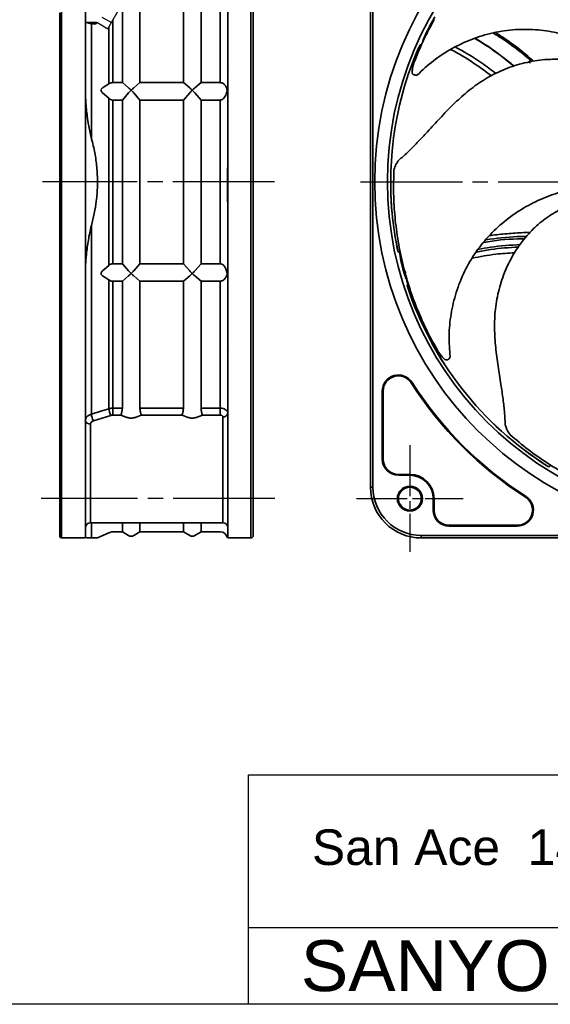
# Model space of a CAD drawing. Header units: millimetres. Extents: x 0 to 420, y 0 to 297.
# Tile 9 of 14: x 200 to 304, y 0 to 193. Entities that reach past the tile are written whole.
import ezdxf
from ezdxf.enums import TextEntityAlignment as Align

# ---------------------------------------------------------------- set-up
doc = ezdxf.new("R2010")
doc.units = ezdxf.units.MM
doc.linetypes.add('CENTER', pattern=[27, 20, -2, 3, -2])
doc.linetypes.add('HS', pattern=[0])
doc.styles.get("Standard").update_dxf_attribs({"font": 'arial.ttf'})

msp = doc.modelspace()

# ---------------------------------------------------------------- linework, layer by layer
at = {"color": 7, "linetype": 'Continuous', "lineweight": 35}
for p, q in [((220.2, 181.08), (220.2, 206.04)), ((223.66, 181.08), (223.66, 206.04)), ((232.2, 181.08), (232.2, 206.04)), ((235.66, 181.08), (235.66, 206.04)), ((239.43, 181.08), (239.43, 206.05)), ((240.93, 205.33), (240.93, 101.57)), ((245.43, 101.57), (245.43, 205.33)), ((245.93, 205.83), (245.93, 101.57)), ((268.95, 101.57), (268.95, 205.33)), ((269.45, 205.83), (269.45, 101.57)), ((207.93, 101.57), (207.93, 194.79)), ((208.23, 195.18), (208.23, 101.57)), ((212.93, 101.57), (212.93, 195.37)), ((213.29, 192.88), (215.15, 192.88)), ((214.12, 192.64), (214.12, 170.15)), ((214.12, 192.64), (214.2, 192.63)), ((217.54, 180.83), (217.54, 192.05)), ((218.35, 193.44), (218.35, 181.08)), ((281.46, 193.46), (280.59, 191.85)), ((278.67, 188.38), (278.74, 188.48)), ((278.74, 188.48), (279.01, 188.59)), ((240.93, 184.26), (240.87, 184.39)), ((277.5, 184.97), (277.22, 183.83)), ((300.03, 185.05), (300.24, 185.38)), ((300.24, 185.38), (300.5, 185.15)), ((277.21, 183.74), (277.18, 183.54)), ((217.54, 180.83), (216.31, 180.04)), ((220.2, 181.08), (218.35, 181.08)), ((220.2, 181.08), (221.43, 180.05)), ((221.43, 180.05), (221.43, 180.04)), ((222.42, 180.04), (222.43, 180.05)), ((222.43, 180.05), (223.66, 181.08)), ((232.2, 181.08), (223.66, 181.08)), ((232.2, 181.08), (233.43, 180.05)), ((233.43, 180.05), (233.43, 180.04)), ((234.42, 180.04), (234.43, 180.05)), ((234.43, 180.05), (235.66, 181.08)), ((239.43, 181.08), (235.66, 181.08)), ((216.31, 179.08), (217.54, 178)), ((221.43, 179.07), (220.2, 177.66)), ((221.43, 179.08), (221.43, 179.07)), ((222.43, 179.07), (222.42, 179.08)), ((223.66, 177.66), (222.43, 179.07)), ((233.43, 179.07), (232.2, 177.66)), ((233.43, 179.08), (233.43, 179.07)), ((234.43, 179.07), (234.42, 179.08)), ((235.66, 177.66), (234.43, 179.07)), ((217.54, 145.14), (217.54, 178)), ((218.35, 177.66), (218.35, 145.48)), ((218.35, 177.66), (220.2, 177.66)), ((220.2, 145.48), (220.2, 177.66)), ((223.66, 145.48), (223.66, 177.66)), ((223.66, 177.66), (232.2, 177.66)), ((232.2, 145.48), (232.2, 177.66)), ((235.66, 145.48), (235.66, 177.66)), ((235.66, 177.66), (239.43, 177.66)), ((239.43, 145.48), (239.43, 177.66)), ((272.96, 163.66), (273.2, 167.66)), ((274.51, 165.82), (274.41, 165.72)), ((272.96, 159.48), (272.96, 163.66)), ((273.58, 163.98), (273.56, 163.87)), ((273.05, 157.5), (272.98, 159.47)), ((214.12, 152.99), (214.12, 115.91)), ((220.2, 145.48), (218.35, 145.48)), ((220.2, 145.48), (221.43, 144.07)), ((222.43, 144.07), (223.66, 145.48)), ((232.2, 145.48), (223.66, 145.48)), ((232.2, 145.48), (233.43, 144.07)), ((234.43, 144.07), (235.66, 145.48)), ((239.43, 145.48), (235.66, 145.48)), ((217.54, 145.14), (216.31, 144.06)), ((221.43, 144.07), (221.43, 144.06)), ((222.42, 144.06), (222.43, 144.07)), ((233.43, 144.07), (233.43, 144.06)), ((234.42, 144.06), (234.43, 144.07)), ((216.31, 143.1), (217.54, 142.31)), ((217.54, 116.98), (217.54, 142.31)), ((218.35, 142.06), (220.2, 142.06)), ((218.35, 142.06), (218.35, 117.09)), ((221.43, 143.09), (220.2, 142.06)), ((220.2, 117.1), (220.2, 142.06)), ((221.43, 143.1), (221.43, 143.09)), ((222.43, 143.09), (222.42, 143.1)), ((223.66, 142.06), (222.43, 143.09)), ((223.66, 142.06), (232.2, 142.06)), ((223.66, 117.1), (223.66, 142.06)), ((233.43, 143.09), (232.2, 142.06)), ((232.2, 117.1), (232.2, 142.06)), ((233.43, 143.1), (233.43, 143.09)), ((234.43, 143.09), (234.42, 143.1)), ((235.66, 142.06), (234.43, 143.09)), ((235.66, 142.06), (239.43, 142.06)), ((235.66, 117.1), (235.66, 142.06)), ((239.43, 117.09), (239.43, 142.06)), ((278.17, 136.51), (278.89, 134.82)), ((240.91, 128.1), (240.87, 128.21)), ((240.87, 128.21), (240.92, 128.15)), ((282.34, 128.12), (283.06, 127.19)), ((283.12, 127.12), (283.26, 126.98)), ((271.28, 107.07), (271.28, 120.44)), ((271.28, 120.44), (271.45, 120.44)), ((271.45, 120.44), (271.45, 107.07)), ((218.35, 117.09), (220.2, 117.09)), ((218.35, 115.74), (218.35, 117.09)), ((220.2, 117.09), (220.2, 117.1)), ((223.66, 117.1), (223.66, 117.09)), ((223.66, 117.09), (232.2, 117.09)), ((232.2, 117.09), (232.2, 117.1)), ((235.66, 117.1), (235.66, 117.09)), ((235.66, 117.09), (239.43, 117.09)), ((239.43, 115.74), (239.43, 117.09)), ((217.95, 115.68), (214.52, 114.61)), ((219.93, 115.74), (218.35, 115.74)), ((220.93, 115.33), (219.93, 115.74)), ((223.93, 115.74), (222.93, 115.33)), ((231.93, 115.74), (223.93, 115.74)), ((232.93, 115.33), (231.93, 115.74)), ((235.93, 115.74), (234.93, 115.33)), ((239.43, 115.74), (235.93, 115.74)), ((239.93, 102.68), (239.93, 115.39)), ((213.93, 113.96), (213.93, 102.68)), ((295.45, 113.84), (295.47, 113.7)), ((296.31, 111.97), (296.39, 111.88)), ((271.28, 107.07), (271.45, 107.07)), ((213.93, 102.68), (213.93, 94.57)), ((239.93, 94.57), (239.93, 102.68)), ((274.45, 103.9), (274.45, 104.07)), ((274.45, 104.07), (276.7, 104.07)), ((276.7, 103.9), (274.45, 103.9)), ((276.7, 103.9), (276.7, 104.07)), ((207.93, 91.87), (207.93, 101.57)), ((208.23, 101.57), (208.23, 91.57)), ((212.93, 101.57), (212.93, 91.57)), ((240.93, 91.57), (240.93, 101.57)), ((245.43, 91.57), (245.43, 101.57)), ((245.93, 101.57), (245.93, 92.07)), ((268.95, 101.57), (269.45, 101.57)), ((281.28, 97.07), (281.28, 99.32)), ((281.28, 99.32), (281.45, 99.32)), ((281.45, 99.32), (281.45, 97.07)), ((281.45, 97.07), (281.28, 97.07)), ((213.93, 94.57), (239.93, 94.57)), ((214.12, 94.57), (214.12, 91.62)), ((220.2, 92.77), (220.2, 94.57)), ((223.66, 92.77), (223.66, 94.57)), ((232.2, 92.77), (232.2, 94.57)), ((235.66, 92.77), (235.66, 94.57)), ((284.45, 94.07), (284.45, 93.9)), ((284.45, 94.07), (297.81, 94.07)), ((297.81, 93.9), (284.45, 93.9)), ((297.81, 94.07), (297.81, 93.9)), ((212.93, 91.57), (208.23, 91.57)), ((215.31, 91.62), (217.54, 92.6)), ((218.35, 92.77), (220.2, 92.77)), ((220.2, 92.77), (221.43, 92.06)), ((222.43, 92.06), (223.66, 92.77)), ((223.66, 92.77), (232.2, 92.77)), ((232.2, 92.77), (233.43, 92.06)), ((234.43, 92.06), (235.66, 92.77)), ((235.66, 92.77), (239.43, 92.77)), ((245.43, 91.57), (240.93, 91.57)), ((278.95, 92.07), (398.95, 92.07)), ((278.95, 91.57), (278.95, 92.07)), ((398.95, 91.57), (278.95, 91.57))]:
    msp.add_line(p, q, dxfattribs=at)
at = {"color": 7}
for p, q in [((217.33, 191.68), (220.17, 196.59)), ((216.2, 193.97), (218.04, 192.9)), ((213.7, 192.91), (214.83, 192.91)), ((215.49, 192.74), (217.33, 191.68))]:
    msp.add_line(p, q, dxfattribs=at)
at = {"color": 7, "linetype": 'CENTER'}
for p, q in [((250.13, 161.57), (204.53, 161.57)), ((267.03, 161.57), (410.86, 161.57)), ((250.19, 99.32), (204.23, 99.32))]:
    msp.add_line(p, q, dxfattribs=at)
at = {"color": 7, "linetype": 'CENTER', "ltscale": 0.5}
for p, q in [((276.7, 109.82), (276.7, 88.82)), ((266.2, 99.32), (287.2, 99.32))]:
    msp.add_line(p, q, dxfattribs=at)
at = {"color": 7, "linetype": 'HS'}
for p, q in [((245, 45), (420, 45)), ((245, 0), (245, 45)), ((245, 15), (420, 15)), ((0, 0), (420, 0))]:
    msp.add_line(p, q, dxfattribs=at)
at = {"color": 7, "linetype": 'Continuous', "lineweight": 35, "flags": 128}
for points in [[(279.2, 189.18), (279.3, 189.35), (279.42, 189.48)], [(275.12, 145.29), (275.13, 145.29), (275.16, 145.3), (275.21, 145.31), (275.27, 145.33), (275.34, 145.35), (275.34, 145.35)], [(275.41, 144.19), (275.42, 144.19), (275.45, 144.2), (275.5, 144.21), (275.56, 144.23), (275.63, 144.25), (275.64, 144.25)], [(276.98, 122.05), (276.99, 122.06), (277, 122.07), (277.02, 122.08), (277.04, 122.09), (277.06, 122.1), (277.08, 122.11), (277.1, 122.13), (277.12, 122.14)], [(214.12, 115.91), (215.95, 116.48), (217.54, 116.98)], [(299.43, 99.6), (299.44, 99.61), (299.44, 99.63), (299.46, 99.64), (299.47, 99.66), (299.48, 99.68), (299.49, 99.7), (299.51, 99.72), (299.52, 99.75)]]:
    msp.add_lwpolyline(points, dxfattribs=at)
at = {"color": 7, "linetype": 'Continuous', "lineweight": 35}
for centre, radius in [((338.95, 161.57), 69.16), ((338.95, 161.57), 66.66), ((276.7, 99.32), 2.45), ((276.7, 99.32), 2.25)]:
    msp.add_circle(centre, radius, dxfattribs=at)
at = {"color": 7}
msp.add_arc((214.83, 191.59), 1.32, 60, 90, dxfattribs=at)
at = {"color": 7, "linetype": 'Continuous', "lineweight": 35}
for centre, radius, start, end in [((280.08, 190.23), 0.405, 105.5714, 148.8581), ((338.95, 161.57), 66.02, 156.6861, 174.7111), ((338.95, 161.57), 66.03, 156.6895, 174.7111), ((338.95, 161.57), 66.02, 185.2889, 191.9853), ((338.95, 161.57), 66.03, 185.2889, 191.9816), ((338.88, 161.55), 65.7, 192.2022, 192.8209), ((275.36, 146.34), 0.468, 194.9919, 253.8824), ((338.93, 161.57), 65.86, 194.309, 195.3007), ((276.13, 143.42), 0.476, 108.621, 192.2362), ((338.98, 161.58), 65.8, 197.0483, 197.73), ((338.95, 161.57), 66.02, 197.9921, 237.9872), ((338.95, 161.57), 66.03, 197.9952, 237.9816), ((274.45, 120.44), 3.17, 32.5271, 180), ((274.45, 120.44), 3, 32.5272, 179.9999), ((338.95, 161.57), 73.5, 212.5271, 237.4729), ((338.95, 161.57), 73.33, 212.5271, 237.4729), ((220.53, 117.19), 3, 184.128, 210.3256), ((213.8, 114.85), 0.893, 191.422, 278.0493), ((217.11, 116.13), 3, 184.0984, 210.325), ((240.05, 116.27), 0.893, 261.9507, 348.5783), ((274.45, 107.07), 3.17, 180, 270), ((274.45, 107.07), 3, 180.0001, 270), ((276.7, 99.32), 4.75, 360, 90), ((276.7, 99.32), 4.58, 0, 90), ((278.95, 101.57), 10, 180, 270), ((278.95, 101.57), 9.5, 180, 270), ((297.81, 97.07), 3.17, 270, 57.4729), ((297.81, 97.07), 3, 270, 57.4729), ((284.45, 97.07), 3.17, 180.0001, 269.9999), ((284.45, 97.07), 3, 179.9999, 270.0001), ((213.93, 93.57), 1, 90, 180), ((239.93, 93.57), 1, 0, 90), ((208.23, 91.87), 0.3, 180, 270), ((218.35, 90.77), 2, 90, 113.7495), ((221.93, 92.92), 1, 240, 300), ((233.93, 92.92), 1, 240, 300), ((239.43, 91.27), 1.5, 13.5087, 90), ((245.43, 92.07), 0.5, 270, 0)]:
    msp.add_arc(centre, radius, start, end, dxfattribs=at)
for points, knots in [([(341.98, 188.83), (341.83, 190.02), (341.55, 192.4), (340.66, 195.87), (339.33, 199.16), (337.38, 202.34), (334.83, 205.27), (331.74, 207.86), (328.35, 209.96), (324.76, 211.51), (321.05, 212.51), (317.34, 213.1), (313.66, 213.43), (310.24, 213.65), (307.14, 213.89), (304.5, 214.18), (302.85, 214.47), (302.09, 214.6)], [0, 0, 0, 0, 0.067763, 0.135112, 0.2019, 0.267894, 0.344499, 0.420503, 0.495249, 0.569057, 0.640867, 0.711582, 0.781345, 0.849529, 0.905353, 0.956565, 1, 1, 1, 1]), ([(279.73, 190.44), (279.86, 190.71), (280.14, 191.29), (280.58, 192.17), (281.06, 193.09), (281.41, 193.7), (281.58, 194.01)], [0, 0, 0, 0, 0.227342, 0.478331, 0.733529, 1, 1, 1, 1]), ([(213.18, 192.91), (213.23, 192.88), (213.44, 192.79), (213.75, 192.7), (214.04, 192.65), (214.12, 192.64)], [0.3131894, 0.3131894, 0.3131894, 0.3131894, 0.4886615, 0.8529642, 1, 1, 1, 1]), ([(215.2, 192.86), (215.2, 192.84), (215.19, 192.8), (215.14, 192.73), (215, 192.65), (214.69, 192.58), (214.4, 192.61), (214.2, 192.63)], [0.0128417, 0.0128417, 0.0128417, 0.0128417, 0.0582878, 0.1309265, 0.2510204, 0.5016242, 1, 1, 1, 1]), ([(277.5, 184.97), (278.06, 186.36), (278.99, 188.69), (280.13, 190.94), (280.59, 191.85)], [0, 0, 0, 0, 0.594494, 1, 1, 1, 1]), ([(278.18, 182.6), (279.2, 183.56), (281.27, 185.48), (284.87, 187.81), (288.81, 189.68), (293.05, 190.97), (297.46, 191.61), (301.85, 191.54), (306.09, 190.85), (310.11, 189.63), (313.93, 187.86), (317.49, 185.62), (319.55, 183.72), (320.58, 182.77)], [0, 0, 0, 0, 0.089078, 0.179463, 0.272125, 0.365997, 0.460419, 0.554974, 0.643853, 0.733061, 0.821942, 0.91115, 1, 1, 1, 1]), ([(279.2, 189.18), (279.22, 189.23), (279.27, 189.43), (279.46, 189.84), (279.63, 190.21), (279.73, 190.44)], [0, 0, 0, 0, 0.108964, 0.45469, 1, 1, 1, 1]), ([(297.14, 184.3), (296.24, 185.03), (293.89, 186.93), (291.28, 188.72), (289.54, 189.69), (289.42, 189.75)], [0, 0, 0, 0, 0.367735, 0.95804, 1, 1, 1, 1]), ([(289.5, 189.77), (289.59, 189.73), (291.32, 188.77), (293.92, 186.97), (296.29, 185.06), (297.21, 184.32)], [0, 0, 0, 0, 0.032251, 0.627804, 1, 1, 1, 1]), ([(300.67, 185.18), (300.37, 185.46), (298.66, 186.99), (296.14, 188.92), (293.8, 190.39), (293.05, 190.85)], [0, 0, 0, 0, 0.129163, 0.722659, 1, 1, 1, 1]), ([(293.5, 190.92), (294.15, 190.51), (296.41, 189.1), (298.9, 187.16), (300.68, 185.58), (301.04, 185.26)], [0, 0, 0, 0, 0.244696, 0.844884, 1, 1, 1, 1]), ([(278.31, 187.7), (278.31, 187.7), (278.33, 187.73), (278.38, 187.83), (278.49, 188.06), (278.6, 188.26), (278.67, 188.38)], [0, 0, 0, 0, 0.007366, 0.114045, 0.462595, 1, 1, 1, 1]), ([(285.48, 188.17), (286.17, 187.79), (287.99, 186.8), (290.72, 185.04), (292.69, 183.58), (293.64, 182.88)], [0, 0, 0, 0, 0.24392, 0.636875, 1, 1, 1, 1]), ([(292.75, 182.41), (291.55, 183.28), (289, 185.13), (286.27, 186.82), (284.75, 187.58), (284.71, 187.59)], [0, 0, 0, 0, 0.465947, 0.98699, 1, 1, 1, 1]), ([(319.53, 180.93), (318.5, 181.56), (316.47, 182.82), (313.2, 184.29), (309.8, 185.31), (306.1, 185.76), (302.22, 185.6), (298.26, 184.8), (294.51, 183.45), (291.05, 181.61), (287.96, 179.33), (285.19, 176.8), (282.64, 174.13), (280.33, 171.59), (278.21, 169.33), (276.34, 167.43), (275.08, 166.33), (274.51, 165.82)], [0, 0, 0, 0, 0.067763, 0.135112, 0.2019, 0.267894, 0.344499, 0.420503, 0.495249, 0.569057, 0.640867, 0.711582, 0.781345, 0.849529, 0.905353, 0.956565, 1, 1, 1, 1]), ([(300.24, 185.38), (300.24, 185.38), (300.26, 185.31), (300.29, 185.15), (300.29, 184.98), (300.3, 184.89)], [0, 0, 0, 0, 0.008478, 0.42907, 1, 1, 1, 1]), ([(277.16, 183.1), (277.16, 183.22), (277.17, 183.46), (277.2, 183.7), (277.22, 183.83)], [0, 0, 0, 0, 0.461898, 1, 1, 1, 1]), ([(277.16, 183.1), (277.16, 183.05), (277.16, 182.95), (277.23, 182.82), (277.32, 182.7), (277.41, 182.65), (277.46, 182.63)], [0, 0, 0, 0, 0.249728, 0.497192, 0.737645, 1, 1, 1, 1]), ([(278.18, 182.6), (278.1, 182.58), (277.9, 182.53), (277.65, 182.55), (277.5, 182.61), (277.46, 182.63)], [0, 0, 0, 0, 0.340276, 0.824132, 1, 1, 1, 1]), ([(278.14, 182.59), (278.14, 182.59), (278.15, 182.59), (278.15, 182.59), (278.16, 182.59), (278.16, 182.59), (278.16, 182.6), (278.17, 182.6), (278.17, 182.6), (278.18, 182.6), (278.18, 182.6)], [0, 0, 0, 0, 0.345295, 0.430074, 0.475411, 0.523221, 0.617442, 0.688822, 0.889883, 1, 1, 1, 1]), ([(216.31, 179.08), (216.25, 179.13), (216.14, 179.23), (216.04, 179.4), (216, 179.56), (216.01, 179.71), (216.1, 179.88), (216.21, 179.98), (216.29, 180.03), (216.31, 180.04)], [0, 0, 0, 0, 0.197285, 0.35709, 0.474675, 0.592649, 0.731074, 0.946604, 1, 1, 1, 1]), ([(218.35, 181.08), (218.21, 181.07), (217.94, 181.04), (217.69, 180.92), (217.57, 180.85), (217.54, 180.83)], [0, 0, 0, 0, 0.450278, 0.896561, 1, 1, 1, 1]), ([(221.93, 179.59), (221.93, 179.6), (221.76, 179.76), (221.59, 179.9), (221.43, 180.04)], [0, 0, 0, 0, 0.008877, 1, 1, 1, 1]), ([(222.42, 180.04), (222.29, 179.92), (222.12, 179.78), (221.95, 179.62), (221.93, 179.6), (221.93, 179.59)], [0, 0, 0, 0, 0.846346, 0.991143, 1, 1, 1, 1]), ([(233.93, 179.59), (233.93, 179.6), (233.76, 179.76), (233.59, 179.9), (233.43, 180.04)], [0, 0, 0, 0, 0.0088771, 1, 1, 1, 1]), ([(234.42, 180.04), (234.29, 179.92), (234.12, 179.78), (233.95, 179.62), (233.93, 179.6), (233.93, 179.59)], [0, 0, 0, 0, 0.846346, 0.991144, 1, 1, 1, 1]), ([(240.7, 180.04), (240.65, 180.15), (240.55, 180.37), (240.33, 180.66), (240.06, 180.89), (239.76, 181.05), (239.53, 181.07), (239.43, 181.08)], [0, 0, 0, 0, 0.234801, 0.474253, 0.663097, 0.853574, 1, 1, 1, 1]), ([(240.7, 180.04), (240.73, 179.97), (240.77, 179.82), (240.78, 179.53), (240.76, 179.27), (240.72, 179.13), (240.7, 179.08)], [0, 0, 0, 0, 0.283039, 0.566165, 0.852241, 1, 1, 1, 1]), ([(214.12, 170.15), (213.97, 170.8), (213.66, 172.1), (213.31, 174.38), (213, 176.97), (212.95, 178.9), (212.93, 179.87)], [0, 0, 0, 0, 0.203991, 0.408948, 0.703832, 1, 1, 1, 1]), ([(221.43, 179.08), (221.5, 179.15), (221.63, 179.3), (221.8, 179.47), (221.9, 179.57), (221.93, 179.59), (221.93, 179.59)], [0, 0, 0, 0, 0.4174412, 0.8469568, 0.9911662, 1, 1, 1, 1]), ([(221.93, 179.59), (221.93, 179.59), (222.01, 179.51), (222.18, 179.34), (222.34, 179.17), (222.42, 179.08)], [0, 0, 0, 0, 0.008838, 0.495568, 1, 1, 1, 1]), ([(233.43, 179.08), (233.5, 179.15), (233.63, 179.3), (233.8, 179.47), (233.9, 179.57), (233.93, 179.59), (233.93, 179.59)], [0, 0, 0, 0, 0.417442, 0.846958, 0.991166, 1, 1, 1, 1]), ([(233.93, 179.59), (233.93, 179.59), (234.01, 179.51), (234.18, 179.34), (234.34, 179.17), (234.42, 179.08)], [0, 0, 0, 0, 0.008837, 0.495568, 1, 1, 1, 1]), ([(239.43, 177.66), (239.51, 177.67), (239.71, 177.69), (240.02, 177.88), (240.31, 178.21), (240.55, 178.63), (240.65, 178.93), (240.7, 179.08)], [0, 0, 0, 0, 0.125638, 0.281302, 0.527665, 0.760942, 1, 1, 1, 1]), ([(217.54, 178), (217.65, 177.92), (217.87, 177.75), (218.16, 177.66), (218.33, 177.66), (218.35, 177.66)], [0, 0, 0, 0, 0.459416, 0.923637, 1, 1, 1, 1]), ([(214.12, 170.15), (214.19, 169.89), (214.51, 168.71), (214.95, 166.58), (215.29, 163.69), (215.35, 160.76), (215.1, 157.14), (214.5, 154.58), (214.12, 152.99)], [0, 0, 0, 0, 0.04607, 0.211112, 0.376132, 0.546897, 0.717667, 1, 1, 1, 1]), ([(240.93, 154.56), (240.9, 156.9), (240.87, 160.23), (240.9, 164.9), (240.92, 167.24), (240.93, 168.58)], [0, 0, 0, 0, 0.4999999, 0.714093, 1, 1, 1, 1]), ([(274.41, 165.72), (274.25, 165.47), (273.91, 164.96), (273.68, 164.35), (273.59, 164.01), (273.58, 163.98)], [0, 0, 0, 0, 0.458775, 0.955198, 1, 1, 1, 1]), ([(274.12, 165.25), (274.17, 165.34), (274.23, 165.44), (274.3, 165.53), (274.3, 165.54)], [0, 0, 0, 0, 0.900883, 1, 1, 1, 1]), ([(273.56, 163.87), (273.52, 162.33), (273.44, 159.25), (273.73, 154.57), (274.35, 149.86), (275.34, 145.09), (276.47, 141.15), (277.47, 138.29), (277.97, 137.01), (278.17, 136.51)], [0, 0, 0, 0, 0.165012, 0.330608, 0.502264, 0.674867, 0.85206, 0.941838, 1, 1, 1, 1]), ([(273.2, 155.48), (273.19, 155.65), (273.14, 156.15), (273.08, 156.98), (273.02, 157.98), (272.98, 158.81), (272.96, 159.31), (272.96, 159.48)], [0, 0, 0, 0, 0.124923, 0.37481, 0.624808, 0.874918, 1, 1, 1, 1]), ([(284.62, 127.17), (284.51, 128.57), (284.29, 131.38), (284.72, 135.65), (285.71, 139.9), (287.35, 144.02), (289.6, 147.87), (292.38, 151.25), (295.56, 154.14), (299.03, 156.52), (302.79, 158.4), (306.77, 159.79), (309.54, 160.21), (310.92, 160.42)], [0, 0, 0, 0, 0.089078, 0.179462, 0.272125, 0.365997, 0.460419, 0.554974, 0.643853, 0.733061, 0.821942, 0.91115, 1, 1, 1, 1]), ([(273.21, 155.48), (273.15, 156.11), (273.08, 156.78), (273.05, 157.46), (273.05, 157.5)], [0, 0, 0, 0, 0.936113, 1, 1, 1, 1]), ([(311.7, 158.46), (310.57, 158.05), (308.32, 157.24), (305.13, 155.61), (302.21, 153.58), (299.55, 150.97), (297.26, 147.84), (295.42, 144.24), (294.13, 140.47), (293.42, 136.62), (293.27, 132.79), (293.52, 129.03), (294.02, 125.37), (294.57, 121.99), (295.02, 118.92), (295.33, 116.28), (295.41, 114.6), (295.45, 113.84)], [0, 0, 0, 0, 0.067763, 0.135112, 0.2019, 0.267894, 0.344499, 0.420503, 0.495249, 0.569057, 0.640867, 0.711582, 0.781345, 0.849529, 0.905353, 0.956565, 1, 1, 1, 1]), ([(212.93, 143.27), (212.94, 143.93), (212.96, 145.27), (213.16, 147.56), (213.44, 149.67), (213.77, 151.57), (214.01, 152.52), (214.12, 152.99)], [0, 0, 0, 0, 0.203817, 0.408192, 0.70331, 0.851495, 1, 1, 1, 1]), ([(300.35, 151.63), (300.31, 151.63), (299.2, 151.63), (297, 151.49), (294.35, 151.28), (292.79, 151.05), (292.31, 150.98)], [0, 0, 0, 0, 0.012889, 0.414547, 0.818667, 1, 1, 1, 1]), ([(290.1, 148.28), (290.9, 148.44), (293.65, 148.96), (296.45, 149.12), (298.43, 149.24)], [0, 0, 0, 0, 0.292721, 1, 1, 1, 1]), ([(299.26, 150.37), (298.79, 150.37), (296.1, 150.35), (293.41, 150.08), (291.23, 149.66), (291.23, 149.66)], [0, 0, 0, 0, 0.174945, 0.999616, 1, 1, 1, 1]), ([(291.65, 150.18), (293.69, 150.47), (296.33, 150.84), (299, 150.84), (299.6, 150.84)], [0, 0, 0, 0, 0.77296, 1, 1, 1, 1]), ([(274.36, 147.86), (274.36, 147.86), (274.46, 147.8), (274.57, 147.73), (274.67, 147.67)], [0, 0, 0, 0, 0.01019, 1, 1, 1, 1]), ([(288.98, 146.58), (290.51, 146.88), (293.26, 147.4), (296.04, 147.56), (297.28, 147.63)], [0, 0, 0, 0, 0.557936, 1, 1, 1, 1]), ([(298.07, 148.76), (296.23, 148.65), (293.41, 148.48), (290.64, 147.94), (289.67, 147.76)], [0, 0, 0, 0, 0.651948, 1, 1, 1, 1]), ([(218.35, 145.48), (218.21, 145.46), (217.94, 145.43), (217.69, 145.26), (217.57, 145.16), (217.54, 145.14)], [0, 0, 0, 0, 0.450279, 0.896562, 1, 1, 1, 1]), ([(240.7, 144.06), (240.65, 144.21), (240.55, 144.51), (240.33, 144.9), (240.06, 145.22), (239.76, 145.44), (239.53, 145.47), (239.43, 145.48)], [0, 0, 0, 0, 0.234812, 0.474276, 0.663116, 0.853588, 1, 1, 1, 1]), ([(274.91, 146.22), (274.89, 146.36), (274.85, 146.58), (274.82, 146.83), (274.82, 146.95), (274.82, 146.98)], [0, 0, 0, 0, 0.546271, 0.89511, 1, 1, 1, 1]), ([(274.82, 146.98), (274.84, 146.92), (274.87, 146.82), (274.97, 146.7), (275.05, 146.66), (275.08, 146.65)], [0, 0, 0, 0, 0.3936886, 0.7874113, 1, 1, 1, 1]), ([(275.12, 145.29), (275.1, 145.35), (275.06, 145.52), (275, 145.78), (274.94, 146.02), (274.92, 146.16), (274.91, 146.22)], [0, 0, 0, 0, 0.209497, 0.54496, 0.817895, 1, 1, 1, 1]), ([(216.31, 143.1), (216.25, 143.14), (216.14, 143.21), (216.04, 143.36), (216, 143.51), (216.01, 143.67), (216.1, 143.85), (216.21, 143.97), (216.29, 144.05), (216.31, 144.06)], [0, 0, 0, 0, 0.197244, 0.357055, 0.474646, 0.592622, 0.731039, 0.946543, 1, 1, 1, 1]), ([(221.93, 143.54), (221.93, 143.55), (221.84, 143.63), (221.67, 143.8), (221.51, 143.97), (221.43, 144.06)], [0, 0, 0, 0, 0.008839, 0.495568, 1, 1, 1, 1]), ([(221.43, 143.1), (221.57, 143.21), (221.73, 143.35), (221.9, 143.52), (221.93, 143.54), (221.93, 143.54)], [0, 0, 0, 0, 0.846345, 0.991142, 1, 1, 1, 1]), ([(222.42, 144.06), (222.36, 143.99), (222.22, 143.84), (222.05, 143.67), (221.95, 143.57), (221.93, 143.55), (221.93, 143.54)], [0, 0, 0, 0, 0.417442, 0.846958, 0.991167, 1, 1, 1, 1]), ([(221.93, 143.54), (221.93, 143.54), (222.1, 143.38), (222.26, 143.24), (222.42, 143.1)], [0, 0, 0, 0, 0.008876, 1, 1, 1, 1]), ([(233.93, 143.54), (233.93, 143.55), (233.84, 143.63), (233.67, 143.8), (233.51, 143.97), (233.43, 144.06)], [0, 0, 0, 0, 0.008839, 0.495568, 1, 1, 1, 1]), ([(233.43, 143.1), (233.57, 143.21), (233.73, 143.35), (233.9, 143.52), (233.93, 143.54), (233.93, 143.54)], [0, 0, 0, 0, 0.846346, 0.991142, 1, 1, 1, 1]), ([(234.42, 144.06), (234.36, 143.99), (234.22, 143.84), (234.05, 143.67), (233.95, 143.57), (233.93, 143.55), (233.93, 143.54)], [0, 0, 0, 0, 0.417442, 0.846958, 0.991168, 1, 1, 1, 1]), ([(233.93, 143.54), (233.93, 143.54), (234.1, 143.38), (234.26, 143.24), (234.42, 143.1)], [0, 0, 0, 0, 0.008875, 1, 1, 1, 1]), ([(240.7, 144.06), (240.73, 143.97), (240.77, 143.77), (240.78, 143.47), (240.76, 143.24), (240.72, 143.13), (240.7, 143.1)], [0, 0, 0, 0, 0.283115, 0.566244, 0.85232, 1, 1, 1, 1]), ([(275.67, 143.32), (275.66, 143.34), (275.64, 143.42), (275.58, 143.6), (275.5, 143.88), (275.44, 144.08), (275.41, 144.19)], [0, 0, 0, 0, 0.048066, 0.297546, 0.627841, 1, 1, 1, 1]), ([(276.07, 142.29), (276.05, 142.33), (275.97, 142.5), (275.84, 142.84), (275.73, 143.15), (275.67, 143.32)], [0, 0, 0, 0, 0.136441, 0.494016, 1, 1, 1, 1]), ([(217.54, 142.31), (217.65, 142.25), (217.87, 142.12), (218.16, 142.06), (218.33, 142.06), (218.35, 142.06)], [0, 0, 0, 0, 0.459416, 0.923637, 1, 1, 1, 1]), ([(239.43, 142.06), (239.51, 142.06), (239.71, 142.08), (240.02, 142.22), (240.31, 142.46), (240.55, 142.77), (240.65, 142.99), (240.7, 143.1)], [0, 0, 0, 0, 0.125638, 0.281302, 0.527666, 0.760943, 1, 1, 1, 1]), ([(276.1, 142.66), (276.08, 142.62), (276.04, 142.52), (276.04, 142.39), (276.06, 142.31), (276.07, 142.29)], [0, 0, 0, 0, 0.364416, 0.805974, 1, 1, 1, 1]), ([(276.3, 141.54), (276.25, 141.42), (276.2, 141.3), (276.15, 141.17), (276.15, 141.17)], [0, 0, 0, 0, 0.9898409, 1, 1, 1, 1]), ([(282.34, 128.12), (281.6, 129.42), (280.36, 131.61), (279.31, 133.89), (278.89, 134.82)], [0, 0, 0, 0, 0.594495, 1, 1, 1, 1]), ([(283.59, 126.68), (283.5, 126.76), (283.32, 126.92), (283.15, 127.09), (283.06, 127.19)], [0, 0, 0, 0, 0.461898, 1, 1, 1, 1]), ([(283.59, 126.68), (283.63, 126.65), (283.71, 126.6), (283.85, 126.56), (284.01, 126.56), (284.1, 126.6), (284.15, 126.62)], [0, 0, 0, 0, 0.249728, 0.497193, 0.737644, 1, 1, 1, 1]), ([(284.62, 127.17), (284.58, 127.09), (284.5, 126.91), (284.32, 126.73), (284.19, 126.65), (284.15, 126.62)], [0, 0, 0, 0, 0.340278, 0.824133, 1, 1, 1, 1]), ([(284.6, 127.13), (284.6, 127.13), (284.6, 127.14), (284.61, 127.15), (284.61, 127.15), (284.61, 127.15), (284.61, 127.15), (284.61, 127.16), (284.61, 127.16), (284.62, 127.17), (284.62, 127.17)], [0, 0, 0, 0, 0.345279, 0.430041, 0.475371, 0.523243, 0.617398, 0.688806, 0.889814, 1, 1, 1, 1]), ([(217.54, 116.98), (217.59, 116.99), (217.85, 117.06), (218.12, 117.08), (218.35, 117.09)], [0, 0, 0, 0, 0.1891951, 1, 1, 1, 1]), ([(219.93, 115.74), (219.93, 115.74), (219.94, 115.78), (219.99, 115.91), (220.06, 116.16), (220.13, 116.49), (220.18, 116.82), (220.19, 117), (220.2, 117.09)], [0, 0, 0, 0, 0.005916, 0.114129, 0.343116, 0.564649, 0.782251, 1, 1, 1, 1]), ([(223.93, 115.74), (223.93, 115.74), (223.91, 115.78), (223.87, 115.91), (223.8, 116.16), (223.73, 116.49), (223.68, 116.82), (223.66, 117), (223.66, 117.09)], [0, 0, 0, 0, 0.005916, 0.114129, 0.343116, 0.564649, 0.782251, 1, 1, 1, 1]), ([(231.93, 115.74), (231.93, 115.74), (231.94, 115.78), (231.99, 115.91), (232.06, 116.16), (232.13, 116.49), (232.18, 116.82), (232.19, 117), (232.2, 117.09)], [0, 0, 0, 0, 0.005916, 0.114129, 0.343116, 0.564649, 0.782251, 1, 1, 1, 1]), ([(235.93, 115.74), (235.93, 115.74), (235.91, 115.78), (235.87, 115.91), (235.8, 116.16), (235.73, 116.49), (235.68, 116.82), (235.66, 117), (235.66, 117.09)], [0, 0, 0, 0, 0.005916, 0.114129, 0.343116, 0.564649, 0.782251, 1, 1, 1, 1]), ([(239.43, 117.09), (239.54, 117.09), (239.81, 117.08), (240.23, 116.96), (240.62, 116.73), (240.88, 116.43), (240.91, 116.21), (240.93, 116.09)], [0, 0, 0, 0, 0.139111, 0.353935, 0.569259, 0.784701, 1, 1, 1, 1]), ([(212.93, 114.67), (212.93, 114.74), (212.95, 114.95), (213.12, 115.31), (213.53, 115.69), (213.92, 115.84), (214.12, 115.91)], [0, 0, 0, 0, 0.125723, 0.417386, 0.708564, 1, 1, 1, 1]), ([(214.52, 114.61), (214.43, 114.57), (214.23, 114.49), (214.03, 114.3), (213.94, 114.11), (213.93, 114), (213.93, 113.96)], [0, 0, 0, 0, 0.2911869, 0.5823502, 0.8741808, 1, 1, 1, 1]), ([(218.35, 115.74), (218.24, 115.73), (218.1, 115.72), (217.97, 115.69), (217.95, 115.68)], [0, 0, 0, 0, 0.810764, 1, 1, 1, 1]), ([(222.93, 115.33), (222.72, 115.26), (222.31, 115.13), (221.59, 115.12), (221.16, 115.26), (220.93, 115.33)], [0, 0, 0, 0, 0.321405, 0.642824, 1, 1, 1, 1]), ([(234.93, 115.33), (234.72, 115.26), (234.31, 115.13), (233.59, 115.12), (233.16, 115.26), (232.93, 115.33)], [0, 0, 0, 0, 0.321405, 0.642824, 1, 1, 1, 1]), ([(239.93, 115.39), (239.92, 115.43), (239.91, 115.51), (239.82, 115.61), (239.7, 115.69), (239.56, 115.73), (239.46, 115.74), (239.43, 115.74)], [0, 0, 0, 0, 0.215602, 0.431218, 0.646501, 0.861095, 1, 1, 1, 1]), ([(295.47, 113.7), (295.56, 113.42), (295.74, 112.83), (296.08, 112.27), (296.29, 111.99), (296.31, 111.97)], [0, 0, 0, 0, 0.458775, 0.955198, 1, 1, 1, 1]), ([(295.65, 113.18), (295.61, 113.28), (295.57, 113.38), (295.54, 113.5), (295.54, 113.51)], [0, 0, 0, 0, 0.900884, 1, 1, 1, 1]), ([(296.39, 111.88), (297.56, 110.89), (299.92, 108.91), (303.76, 106.22), (307.83, 103.76), (312.17, 101.57), (315.96, 100), (318.82, 98.99), (320.13, 98.59), (320.65, 98.43)], [0, 0, 0, 0, 0.164884, 0.330608, 0.501863, 0.674867, 0.85206, 0.941838, 1, 1, 1, 1]), ([(303.94, 105.59), (303.94, 105.59), (304.06, 105.62), (304.18, 105.64), (304.29, 105.67)], [0, 0, 0, 0, 0.010191, 1, 1, 1, 1]), ([(214.12, 91.62), (213.97, 91.62), (213.66, 91.62), (213.35, 91.62), (213.22, 91.62), (213.16, 91.62)], [0, 0, 0, 0, 0.3435636, 0.6887539, 1, 1, 1, 1]), ([(214.12, 91.62), (214.49, 91.62), (215.07, 91.62), (215.32, 91.62), (215.29, 91.62), (215.28, 91.62)], [0, 0, 0, 0, 0.564813, 0.89341, 1, 1, 1, 1])]:
    msp.add_open_spline(points, degree=3, knots=knots, dxfattribs=at)
at = {"color": 7}
msp.add_open_spline([(212.93, 192.91), (213.14, 192.91), (213.61, 192.91), (213.67, 192.91), (213.7, 192.91)], degree=3, knots=[0, 0, 0, 0, 0.391509, 1, 1, 1, 1], dxfattribs=at)

# ---------------------------------------------------------------- texts
msp.add_text(' San Ace  140 (9RA) 140x38 RIBBED', height=7, dxfattribs=at).set_placement((254.74, 27.29))
at = {"color": 7, "linetype": 'Continuous'}
msp.add_text('SANYO DENKI CO.,LTD', height=10, dxfattribs=at).set_placement((332.5, 7.5), align=Align.MIDDLE_CENTER)

doc.saveas('drawing.dxf')
